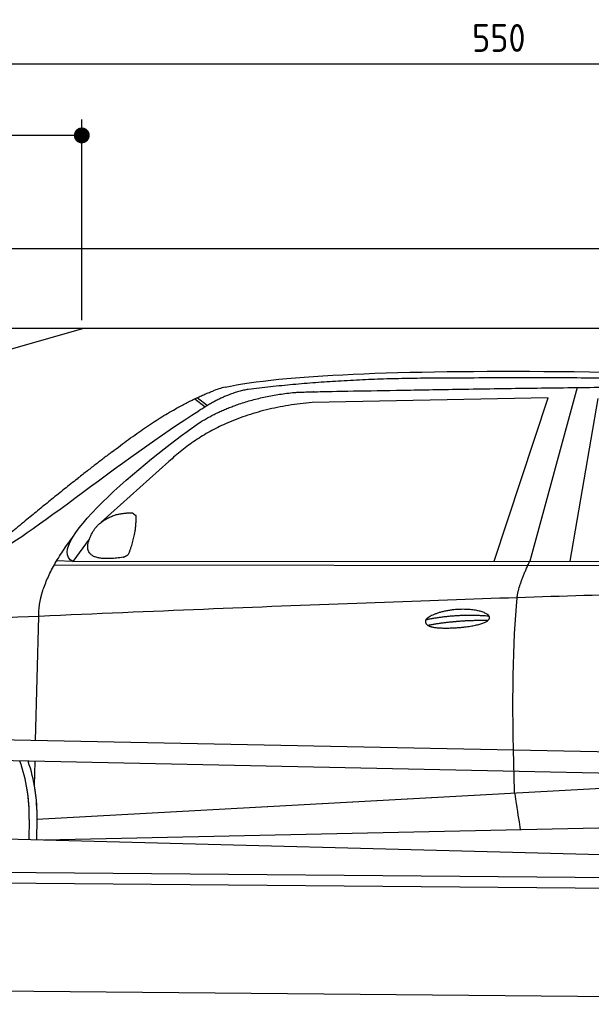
# Model space of a CAD drawing. Header units: millimetres. Extents: x -411 to 6777, y 0 to 6977.
# Tile 4 of 6: x 1744 to 3183, y 4500 to 6977. Entities that reach past the tile are written whole.
import ezdxf

# ---------------------------------------------------------------- set-up
doc = ezdxf.new("R2010")
doc.units = ezdxf.units.MM
doc.layers.add('4', color=3, linetype='Continuous')
for name, color, linetype, lineweight in [('car', 10, 'Continuous', 25), ('Freiraum', 7, 'Continuous', 25), ('Gebäude', 7, 'Continuous', 25), ('Plattform', 7, 'Continuous', 25)]:
    doc.layers.add(name, color=color, linetype=linetype, lineweight=lineweight)
doc.styles.get("Standard").update_dxf_attribs({"font": 'ISOCP.SHX'})
doc.dimstyles.new('GEN-ISO', dxfattribs={"dimscale": 20, "dimtxt": 3.5, "dimasz": 2, "dimexe": 2, "dimexo": 1, "dimgap": 1.5, "dimtad": 1, "dimdec": 1, "dimlfac": 0.1, "dimdsep": 46, "dimtxsty": 'STANDARD', "dimblk": 'PUNKT', "dimcen": 2, "dimclrd": 256, "dimclre": 256, "dimclrt": 2, "dimadec": 0, "dimazin": 0, "dimtp": 0.1, "dimtm": 0.1, "dimtfac": 0.71, "dimtdec": 1, "dimtmove": 2, "dimatfit": 3, "dimldrblk": 'PUNKT', "dimfxl": 2, "dimtolj": 1, "dimarcsym": 0})

# ---------------------------------------------------------------- blocks, each defined once
blk = doc.blocks.new('PUNKT')
at = {"layer": '4', "color": 0, "linetype": 'ByBlock'}
blk.add_line((-0.5, 0), (-1, 0), dxfattribs=at)
at = {"layer": '4', "color": 0, "linetype": 'ByBlock', "const_width": 0.5}
blk.add_lwpolyline([(-0.25, 0, 1), (0.25, 0, 1)], format="xyb", close=True, dxfattribs=at)
blk = doc.blocks.new('*D70')
at = {"layer": '4', "lineweight": -2, "transparency": 16777216}
for p, q in [((200, 6220.9), (200, 6905.8)), ((5700, 6370.9), (5700, 6905.8)), ((240, 6865.8), (5660, 6865.8))]:
    blk.add_line(p, q, dxfattribs=at)
at = {"layer": 'Defpoints', "color": 0, "transparency": 16777216}
for p in [(5700, 6865.8), (5700, 6350.9), (200, 6200.9)]:
    blk.add_point(p, dxfattribs=at)
at = {"layer": '4', "lineweight": -2, "transparency": 16777216, "xscale": 40, "yscale": 40, "zscale": 40, "rotation": 180}
blk.add_blockref('PUNKT', (200, 6865.8), dxfattribs=at)
at = {"layer": '4', "lineweight": -2, "transparency": 16777216, "xscale": 40, "yscale": 40, "zscale": 40}
blk.add_blockref('PUNKT', (5700, 6865.8), dxfattribs=at)
at = {"layer": '4', "color": 2, "transparency": 16777216, "insert": (2950, 6930.8), "char_height": 70, "attachment_point": 5}
blk.add_mtext('550', dxfattribs=at)
blk = doc.blocks.new('Car')
at = {"layer": 'car'}
for p, q in [((3091.8, 6080.1), (2976.5, 5642.1)), ((2135.5, 6045.8), (2161.1, 6026)), ((3018.7, 6053.7), (2425, 6036.3)), ((2886.4, 5641.2), (3018.7, 6053.7)), ((3078.1, 5643.1), (3145.2, 6052.9)), ((2129.7, 6043.1), (2155.8, 6022.8)), ((2065.5, 5884.4), (1896.1, 5730.5)), ((1866.8, 5687), (1826.2, 5631)), ((1826.2, 5631), (4478.1, 5656.7)), ((1779.4, 5621.6), (4422.6, 5642.7)), ((1826.2, 5631), (1785, 5631.7)), ((1736.2, 5179.5), (1741.5, 5492)), ((1734.3, 5066.5), (1735.3, 5127.1)), ((1741.6, 4981.9), (3610.6, 5101.1)), ((1741.6, 4981.9), (2765.1, 5047.2)), ((1722, 4981.1), (1721.2, 4930.7)), ((1741.6, 4981.9), (1740.9, 4930.3)), ((1761.4, 4930), (3646.8, 4988.6)), ((1662.9, 4931.6), (3711.9, 4897))]:
    blk.add_line(p, q, dxfattribs=at)
for centre, radius, start, end in [((2244, 5902.7), 174.5, 102.8736, 113.54), ((1317.5, 4987.9), 404.6, 359.0314, 20.1942), ((1317.5, 4987.9), 424.2, 359.1908, 19.1882), ((1317.5, 4987.9), 404.6, 359.0315, 10.2025), ((1317.5, 4987.9), 424.2, 359.1908, 9.6942)]:
    blk.add_arc(centre, radius, start, end, dxfattribs=at)
for points, degree in [([(2205.1, 6072.9), (2492.1, 6137.1), (3377.2, 6131.9), (4549.8, 6079.4)], 3), ([(2735.6, 6100.1), (2492.7, 6097.8), (2263.6, 6067.8)], 2), ([(3699.8, 6094.3), (3351.5, 6110.5), (2735.6, 6100.1)], 2), ([(1922.3, 5907.4), (2062.4, 6018.9), (2174.3, 6062.7)], 2), ([(2263.6, 6067.8), (2207.4, 6058.3), (2139.5, 6012.4)], 2), ([(2146.1, 5985.7), (2239.3, 6044.3), (2374.8, 6060.7)], 2), ([(2425, 6036.3), (2201.1, 6015), (2065.5, 5884.4)], 2), ([(1626.4, 5653.6), (1662.1, 5650.2), (1962, 5901.8), (2139.5, 6012.4)], 3), ([(1826.2, 5631), (1742.9, 5670.3), (2034.7, 5909.3), (2146.1, 5985.7)], 3), ([(1922.3, 5907.4), (1841.8, 5846.2), (1740.2, 5761.8), (1611.8, 5655.4), (1617.8, 5653.5)], 4), ([(1874.9, 5704.7), (1891.2, 5735.2), (1933.8, 5749.6)], 2), ([(1933.8, 5749.6), (1962.4, 5755.7), (1975.3, 5754.5)], 2), ([(1966, 5650.4), (1986.9, 5703.6), (1983.9, 5748.4)], 2), ([(1975.3, 5754.5), (1981.4, 5748.5), (1983.9, 5748.4)], 2), ([(1952.5, 5642.6), (1830.5, 5622.7), (1874.9, 5704.7)], 2), ([(1741.5, 5492), (1738.4, 5575.5), (1826.2, 5693.7)], 2), ([(1952.5, 5642.6), (1958.5, 5644.4), (1966, 5650.4)], 2), ([(2945.4, 5549.9), (2948.2, 5580.9), (2976.5, 5642.1)], 2), ([(4697.4, 5587), (3820.7, 5607.3), (1388.7, 5472.9)], 2), ([(2715.7, 5492.5), (2791.2, 5509.4), (2874.7, 5503.6)], 2), ([(2720.8, 5478.7), (2794.8, 5493.3), (2872.8, 5492.5)], 2)]:
    blk.add_open_spline(points, degree=degree, dxfattribs=at)
for points, degree, knots in [([(2374.8, 6060.7), (2401.3, 6063), (2540.7, 6066.1), (3562, 6095.6), (4182.2, 6094.8), (4639.2, 5926.4), (4617.1, 5752.6)], 4, [0.0821318, 0.0821318, 0.0821318, 0.0821318, 0.0821318, 0.258851, 0.508851, 1, 1, 1, 1, 1]), ([(2943.6, 5058.6), (2943, 5072.2), (2942.5, 5085.5), (2942, 5098.7), (2934.6, 5288.5), (2935.8, 5438.9), (2945.4, 5549.9)], 3, [0, 0, 0, 0, 0.064923, 0.064923, 0.064923, 1, 1, 1, 1]), ([(2715.7, 5492.5), (2720, 5497.6), (2741, 5514), (2823.6, 5534.1), (2939, 5498), (2830.3, 5469.4), (2745.5, 5470), (2711.2, 5473.5), (2715.7, 5492.5)], 5, [0, 0, 0, 0, 0, 0, 0.300106, 0.500106, 0.700106, 1, 1, 1, 1, 1, 1]), ([(2943.6, 5058.6), (2944.4, 5053.9), (2945.1, 5049.4), (2945.8, 5045.1), (2946.4, 5041.1), (2947, 5037.2), (2947.6, 5033.5), (2952.4, 5003.3), (2956.1, 4981.2), (2958.8, 4967.2)], 3, [-0.000011, -0.000011, -0.000011, -0.000011, 0.107576, 0.107576, 0.107576, 0.206414, 0.206414, 0.206414, 1, 1, 1, 1])]:
    blk.add_open_spline(points, degree=degree, knots=knots, dxfattribs=at)
blk = doc.blocks.new('_Dot')
at = {"color": 0, "linetype": 'ByBlock', "lineweight": -2}
blk.add_line((-0.5, 0), (-1, 0), dxfattribs=at)
at = {"color": 0, "linetype": 'ByBlock', "const_width": 0.5}
blk.add_lwpolyline([(-0.25, 0, 1), (0.25, 0, 1)], format="xyb", close=True, dxfattribs=at)
blk = doc.blocks.new('*D76')
at = {"layer": '4', "lineweight": -2, "transparency": 16777216}
for p, q in [((200, 6220.9), (200, 6725.7)), ((1900, 6220.9), (1900, 6725.7)), ((1860, 6685.7), (240, 6685.7))]:
    blk.add_line(p, q, dxfattribs=at)
at = {"layer": 'Defpoints', "color": 0, "transparency": 16777216}
for p in [(200, 6685.7), (200, 6200.9), (1900, 6200.9)]:
    blk.add_point(p, dxfattribs=at)
at = {"layer": '4', "lineweight": -2, "transparency": 16777216, "xscale": 40, "yscale": 40, "zscale": 40, "rotation": 180}
blk.add_blockref('_Dot', (200, 6685.7), dxfattribs=at)
at = {"layer": '4', "lineweight": -2, "transparency": 16777216, "xscale": 40, "yscale": 40, "zscale": 40}
blk.add_blockref('_Dot', (1900, 6685.7), dxfattribs=at)
at = {"layer": '4', "color": 2, "transparency": 16777216, "insert": (1050, 6750.7), "char_height": 70, "attachment_point": 5}
blk.add_mtext('170', dxfattribs=at)
blk = doc.blocks.new('Plattform OG 6200 550')
at = {"layer": 'Plattform'}
for p, q in [((5482.3, 5089.6), (348.5, 5192)), ((5481.2, 5033.6), (347.5, 5141)), ((440.2, 4843.6), (5395, 4800.4)), ((446, 4816.5), (5394.8, 4773.4)), ((5437.5, 4500), (372.6, 4544.2))]:
    blk.add_line(p, q, dxfattribs=at)
blk = doc.blocks.new('Gebäude_390_GT210')
at = {"layer": 'Freiraum'}
blk.add_lwpolyline([(204.9, 5950.6), (354.9, 5950.6), (354.9, 5800.6), (504.7, 5800.6), (1904.9, 6200.6)], dxfattribs=at)
at = {"layer": 'Gebäude'}
for p, q in [((5900, 6400.6), (0, 6400.6)), ((200, 6200.6), (5700, 6200.6))]:
    blk.add_line(p, q, dxfattribs=at)

msp = doc.modelspace()

# ---------------------------------------------------------------- block references
msp.add_blockref('Gebäude_390_GT210', (0, 0))
at = {"layer": 'car', "rotation": 359.4752422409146}
msp.add_blockref('Car', (0, 0), dxfattribs=at)
at = {"layer": 'Plattform'}
msp.add_blockref('Plattform OG 6200 550', (0, 0), dxfattribs=at)

# ---------------------------------------------------------------- dimensions: what is measured, and where the dimension line sits
at = {"layer": '4'}
for base, p1, p2, override, picture, middle in [((5700, 6865.8), (200, 6200.88), (5700, 6350.88), {"dimtdec": 3, "dimtolj": 0}, '*D70', (2950, 6930.8)), ((200, 6685.7), (1900, 6200.88), (200, 6200.88), {"dimblk1": 'Dot', "dimblk2": 'Dot', "dimsah": 1, "dimtdec": 3, "dimtolj": 0}, '*D76', (1050, 6750.7))]:
    dim = msp.add_linear_dim(base=base, p1=p1, p2=p2, dimstyle='GEN-ISO', override=override, dxfattribs=at)
    dim.commit()
    dim.dimension.update_dxf_attribs({"geometry": picture, "text_midpoint": middle})

doc.saveas('drawing.dxf')
